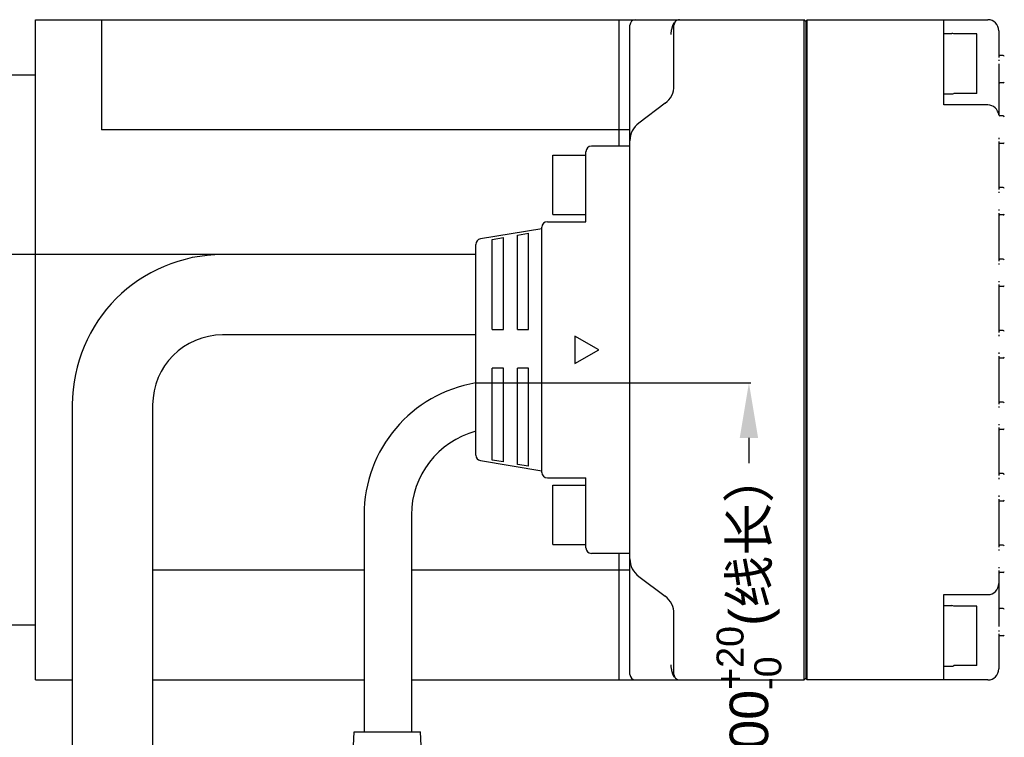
# Model space of a CAD drawing. Header units: millimetres. Extents: x 2798 to 3316, y 1544 to 1917.
# Tile 19 of 23: x 2884 to 2974, y 1609 to 1675. Entities that reach past the tile are written whole.
import ezdxf

# ---------------------------------------------------------------- set-up
doc = ezdxf.new("R2010")
doc.units = ezdxf.units.MM
doc.styles.get("Standard").update_dxf_attribs({"font": 'arial_0.ttf'})
doc.dimstyles.get("Standard").update_dxf_attribs({"dimtxt": 3.5, "dimasz": 5, "dimexe": 0.18, "dimexo": 0.0625, "dimgap": 0.09, "dimtad": 0, "dimdec": 1, "dimzin": 0, "dimdsep": 46, "dimtxsty": 'Standard', "dimblk2": 'NONE', "dimcen": 0.09, "dimadec": 0, "dimazin": 0, "dimtfac": 1, "dimtdec": 1, "dimtofl": 0, "dimtmove": 0, "dimatfit": 3, "dimfxl": 1, "dimtolj": 1, "dimtzin": 0, "dimarcsym": 0})

# ---------------------------------------------------------------- blocks, each defined once
blk = doc.blocks.new('*D291')
at = {"color": 0, "lineweight": -2}
for p, q in [((2925.915, 1641.516), (2950.839, 1641.516)), ((2950.659, 1636.516), (2950.659, 1634.22)), ((2950.659, 1602.314), (2950.659, 1606.634)), ((2921.508, 1597.314), (2950.839, 1597.314))]:
    blk.add_line(p, q, dxfattribs=at)
at = {"color": 0}
for points in [[(2951.492, 1636.516), (2949.825, 1636.516), (2950.659, 1641.516)], [(2949.825, 1602.314), (2951.492, 1602.314), (2950.659, 1597.314)]]:
    blk.add_solid(points, dxfattribs=at)
at = {"layer": 'Defpoints', "color": 0}
for p in [(2925.853, 1641.516), (2921.445, 1597.314), (2950.659, 1597.314)]:
    blk.add_point(p, dxfattribs=at)
at = {"color": 0, "insert": (2950.659, 1620.427), "char_height": 3.5, "attachment_point": 5, "rotation": 90}
blk.add_mtext('\\A1;\\fArial|b0|i0|c0|p34;500{\\H0.7x;\\S+20^ -0;}(\\f宋体|b0|i0|c134|p34;线长）', dxfattribs=at)
blk = doc.blocks.new('_None')
blk = doc.blocks.new('*D292')
at = {"color": 0, "lineweight": -2}
for p, q in [((2925.792, 1653.182), (2878.455, 1653.182)), ((2878.635, 1648.182), (2878.635, 1640.15)), ((2878.635, 1604.532), (2878.635, 1612.563)), ((2889.061, 1599.532), (2878.455, 1599.532))]:
    blk.add_line(p, q, dxfattribs=at)
at = {"color": 0}
for points in [[(2879.468, 1648.182), (2877.801, 1648.182), (2878.635, 1653.182)], [(2877.801, 1604.532), (2879.468, 1604.532), (2878.635, 1599.532)]]:
    blk.add_solid(points, dxfattribs=at)
at = {"layer": 'Defpoints', "color": 0}
for p in [(2878.635, 1653.182), (2925.854, 1653.182), (2889.123, 1599.532)]:
    blk.add_point(p, dxfattribs=at)
at = {"color": 0, "insert": (2878.635, 1626.357), "char_height": 3.5, "attachment_point": 5, "rotation": 90}
blk.add_mtext('\\A1;\\fArial|b0|i0|c0|p34;500{\\H0.7x;\\S+20^ -0;}(\\f宋体|b0|i0|c134|p34;线长）', dxfattribs=at)

msp = doc.modelspace()

# ---------------------------------------------------------------- linework, layer by layer
at = {"color": 7, "linetype": 'Continuous'}
for p, q in [((2885.854, 1674.532), (2955.654, 1674.532)), ((2885.854, 1614.532), (2885.854, 1674.532)), ((2891.854, 1674.532), (2891.854, 1664.532)), ((2938.854, 1674.532), (2938.854, 1663.032)), ((2943.827, 1674.223), (2943.817, 1674.206)), ((2955.854, 1674.332), (2955.654, 1674.532)), ((2955.654, 1674.532), (2955.654, 1614.532)), ((2955.854, 1674.432), (2955.954, 1674.532)), ((2955.854, 1614.632), (2955.854, 1674.432)), ((2955.954, 1674.532), (2972.354, 1674.532)), ((2955.954, 1614.532), (2955.954, 1674.532)), ((2968.354, 1666.782), (2968.354, 1674.532)), ((2939.854, 1615.032), (2939.854, 1674.032)), ((2943.561, 1673.236), (2943.554, 1673.173)), ((2943.566, 1673.269), (2943.561, 1673.236)), ((2943.57, 1673.304), (2943.566, 1673.269)), ((2943.575, 1673.339), (2943.57, 1673.304)), ((2943.58, 1673.377), (2943.575, 1673.339)), ((2943.586, 1673.415), (2943.58, 1673.377)), ((2943.854, 1668.532), (2943.854, 1674.032)), ((2968.354, 1673.282), (2969.079, 1673.282)), ((2971.354, 1673.232), (2969.266, 1673.232)), ((2971.354, 1667.832), (2971.354, 1673.232)), ((2973.354, 1673.532), (2973.354, 1671.101)), ((2973.754, 1671.282), (2973.454, 1671.282)), ((2883.354, 1669.532), (2885.854, 1669.532)), ((2973.354, 1669.562), (2973.354, 1665.882)), ((2973.754, 1668.782), (2973.454, 1668.782)), ((2971.354, 1667.832), (2969.266, 1667.832)), ((2943.054, 1666.932), (2940.654, 1665.132)), ((2968.354, 1667.782), (2969.079, 1667.782)), ((2972.354, 1666.782), (2968.354, 1666.782)), ((2973.754, 1665.782), (2973.434, 1665.782)), ((2939.854, 1664.532), (2891.854, 1664.532)), ((2973.354, 1663.463), (2973.354, 1659.101)), ((2935.854, 1656.172), (2935.854, 1662.532)), ((2939.854, 1663.032), (2936.354, 1663.032)), ((2973.754, 1663.282), (2973.454, 1663.282)), ((2932.854, 1662.232), (2935.854, 1662.232)), ((2932.854, 1656.832), (2932.854, 1662.232)), ((2973.754, 1659.282), (2973.454, 1659.282)), ((2932.854, 1656.832), (2935.854, 1656.832)), ((2973.354, 1656.963), (2973.354, 1652.601)), ((2973.754, 1656.782), (2973.454, 1656.782)), ((2931.854, 1655.532), (2926.272, 1654.601)), ((2931.854, 1633.392), (2931.854, 1655.672)), ((2932.354, 1656.172), (2935.854, 1656.172)), ((2927.354, 1654.557), (2928.354, 1654.728)), ((2927.354, 1646.37), (2927.354, 1654.557)), ((2928.354, 1646.37), (2928.354, 1654.728)), ((2929.654, 1654.949), (2930.654, 1655.119)), ((2929.654, 1646.37), (2929.654, 1654.949)), ((2930.654, 1646.37), (2930.654, 1655.119)), ((2925.854, 1634.955), (2925.854, 1654.108)), ((2925.854, 1653.182), (2902.854, 1653.182)), ((2973.754, 1652.782), (2973.454, 1652.782)), ((2973.354, 1650.463), (2973.354, 1646.101)), ((2973.754, 1650.282), (2973.454, 1650.282)), ((2927.354, 1646.37), (2928.354, 1646.37)), ((2929.654, 1646.37), (2930.654, 1646.37)), ((2925.854, 1645.882), (2902.854, 1645.882)), ((2937.019, 1644.532), (2934.854, 1645.782)), ((2934.854, 1645.782), (2934.854, 1643.282)), ((2973.754, 1646.282), (2973.454, 1646.282)), ((2934.854, 1643.282), (2937.019, 1644.532)), ((2973.354, 1643.963), (2973.354, 1639.601)), ((2973.754, 1643.782), (2973.454, 1643.782)), ((2928.354, 1642.859), (2927.354, 1642.859)), ((2927.354, 1634.506), (2927.354, 1642.859)), ((2928.354, 1634.336), (2928.354, 1642.859)), ((2930.654, 1642.859), (2929.654, 1642.859)), ((2929.654, 1634.114), (2929.654, 1642.859)), ((2930.654, 1633.944), (2930.654, 1642.859)), ((2889.204, 1639.532), (2889.204, 1599.532)), ((2896.504, 1639.532), (2896.504, 1599.532)), ((2973.754, 1639.782), (2973.454, 1639.782)), ((2973.354, 1637.463), (2973.354, 1633.101)), ((2973.754, 1637.282), (2973.454, 1637.282)), ((2926.272, 1634.462), (2931.854, 1633.532)), ((2928.354, 1634.336), (2927.354, 1634.506)), ((2930.654, 1633.944), (2929.654, 1634.114)), ((2973.754, 1633.282), (2973.454, 1633.282)), ((2932.354, 1632.892), (2935.854, 1632.892)), ((2932.854, 1632.232), (2935.854, 1632.232)), ((2932.854, 1626.832), (2932.854, 1632.232)), ((2935.854, 1626.532), (2935.854, 1632.892)), ((2973.354, 1630.963), (2973.354, 1626.601)), ((2973.754, 1630.782), (2973.454, 1630.782)), ((2915.704, 1629.532), (2915.704, 1609.814)), ((2920.004, 1629.532), (2920.004, 1609.814)), ((2932.854, 1626.832), (2935.854, 1626.832)), ((2973.754, 1626.782), (2973.454, 1626.782)), ((2939.854, 1626.032), (2936.354, 1626.032)), ((2938.854, 1626.032), (2938.854, 1614.532)), ((2896.504, 1624.532), (2915.704, 1624.532)), ((2920.004, 1624.532), (2939.854, 1624.532)), ((2973.354, 1624.463), (2973.354, 1619.501)), ((2973.754, 1624.282), (2973.454, 1624.282)), ((2940.654, 1623.932), (2943.054, 1622.132)), ((2968.354, 1622.282), (2972.354, 1622.282)), ((2968.354, 1614.532), (2968.354, 1622.282)), ((2943.854, 1615.032), (2943.854, 1620.532)), ((2968.354, 1621.282), (2969.079, 1621.282)), ((2971.354, 1621.232), (2969.266, 1621.232)), ((2971.354, 1615.832), (2971.354, 1621.232)), ((2973.754, 1621.032), (2973.454, 1621.032)), ((2883.354, 1619.532), (2885.854, 1619.532)), ((2973.352, 1619.033), (2973.352, 1618.922)), ((2973.354, 1619.501), (2973.354, 1619.387)), ((2973.354, 1618.705), (2973.354, 1615.532)), ((2973.754, 1618.532), (2973.454, 1618.532)), ((2943.554, 1615.891), (2943.556, 1615.867)), ((2943.556, 1615.867), (2943.562, 1615.823)), ((2943.562, 1615.823), (2943.567, 1615.783)), ((2943.567, 1615.783), (2943.575, 1615.727)), ((2968.354, 1615.782), (2969.079, 1615.782)), ((2971.354, 1615.832), (2969.266, 1615.832)), ((2885.854, 1614.532), (2889.204, 1614.532)), ((2896.504, 1614.532), (2915.704, 1614.532)), ((2920.004, 1614.532), (2955.654, 1614.532)), ((2943.822, 1614.849), (2943.826, 1614.841)), ((2955.654, 1614.532), (2955.854, 1614.732)), ((2955.854, 1614.632), (2955.954, 1614.532)), ((2972.354, 1614.532), (2955.954, 1614.532)), ((2914.645, 1606.314), (2914.82, 1609.814)), ((2914.82, 1609.814), (2920.82, 1609.814)), ((2920.995, 1606.314), (2920.82, 1609.814))]:
    msp.add_line(p, q, dxfattribs=at)
for points in [[(2943.759, 1674.08), (2943.754, 1674.067), (2943.748, 1674.053), (2943.743, 1674.039), (2943.737, 1674.023), (2943.731, 1674.008), (2943.725, 1673.991), (2943.719, 1673.974), (2943.713, 1673.957), (2943.707, 1673.938), (2943.7, 1673.919), (2943.694, 1673.899), (2943.688, 1673.878), (2943.681, 1673.856), (2943.675, 1673.834), (2943.668, 1673.81)], [(2943.817, 1674.206), (2943.814, 1674.199), (2943.81, 1674.192), (2943.806, 1674.184), (2943.802, 1674.175), (2943.798, 1674.167), (2943.794, 1674.158), (2943.789, 1674.148), (2943.785, 1674.138), (2943.78, 1674.127), (2943.775, 1674.116), (2943.77, 1674.105), (2943.765, 1674.093), (2943.759, 1674.08)], [(2943.612, 1673.565), (2943.608, 1673.542), (2943.604, 1673.52), (2943.6, 1673.498), (2943.596, 1673.477), (2943.593, 1673.456), (2943.586, 1673.415)], [(2943.668, 1673.81), (2943.662, 1673.786), (2943.655, 1673.761), (2943.649, 1673.736), (2943.643, 1673.709), (2943.636, 1673.682), (2943.63, 1673.654), (2943.624, 1673.625), (2943.618, 1673.595), (2943.612, 1673.565)], [(2943.575, 1615.727), (2943.581, 1615.684), (2943.587, 1615.642), (2943.594, 1615.603), (2943.6, 1615.564), (2943.607, 1615.528), (2943.613, 1615.493), (2943.62, 1615.459), (2943.626, 1615.427), (2943.633, 1615.397), (2943.64, 1615.367), (2943.646, 1615.339), (2943.653, 1615.311), (2943.66, 1615.285), (2943.666, 1615.26)], [(2943.666, 1615.26), (2943.673, 1615.235), (2943.68, 1615.212), (2943.687, 1615.189), (2943.693, 1615.167), (2943.7, 1615.145), (2943.707, 1615.125), (2943.714, 1615.105), (2943.72, 1615.086), (2943.727, 1615.067), (2943.733, 1615.05), (2943.74, 1615.033), (2943.746, 1615.017), (2943.752, 1615.001), (2943.758, 1614.987), (2943.764, 1614.973), (2943.77, 1614.959), (2943.775, 1614.947), (2943.78, 1614.935)], [(2943.78, 1614.935), (2943.786, 1614.924), (2943.79, 1614.913), (2943.795, 1614.903), (2943.8, 1614.894), (2943.804, 1614.885), (2943.808, 1614.876), (2943.812, 1614.868), (2943.816, 1614.861), (2943.822, 1614.849)]]:
    msp.add_lwpolyline(points, dxfattribs=at)
for centre, radius, start, end in [((2940.354, 1674.032), 0.5, 90, 180), ((2944.354, 1674.032), 0.5, 90, 180.00001), ((2972.354, 1673.532), 1, 0, 90), ((2969.079, 1672.907), 0.375, 60.09629, 90), ((2981.171, 1670.78), 7.821, 179.23114, 179.98432), ((2973.454, 1671.382), 0.1, 180, 270), ((2973.754, 1671.182), 0.1, 0, 90), ((2973.454, 1668.682), 0.1, 90, 180), ((2973.754, 1668.882), 0.1, 270, 360), ((2941.854, 1668.532), 2, 306.8699, 360), ((2969.079, 1668.157), 0.375, 270, 299.90371), ((2972.354, 1665.782), 1, 5.21591, 90), ((2973.45, 1665.882), 0.1, 185.21591, 261.38512), ((2973.454, 1665.882), 0.1, 180, 258.85808), ((2973.754, 1665.682), 0.1, 0, 90), ((2941.854, 1663.532), 2, 126.8699, 180), ((2980.884, 1663.783), 7.534, 180.00611, 180.57457), ((2982.039, 1663.794), 8.689, 180.57108, 180.75594), ((2973.754, 1663.382), 0.1, 270, 360), ((2936.354, 1662.532), 0.5, 90, 180), ((2973.454, 1663.182), 0.1, 90, 180), ((2981.171, 1658.78), 7.821, 179.23114, 179.98432), ((2973.454, 1659.382), 0.1, 180, 270), ((2973.754, 1659.182), 0.1, 0, 90), ((2980.884, 1657.283), 7.534, 180.00611, 180.57457), ((2982.039, 1657.294), 8.689, 180.57108, 180.75594), ((2973.454, 1656.682), 0.1, 90, 180), ((2973.754, 1656.882), 0.1, 270, 360), ((2932.354, 1655.672), 0.5, 90, 180), ((2926.354, 1654.108), 0.5, 99.46233, 180), ((2902.854, 1639.532), 13.65, 90, 180), ((2973.454, 1652.882), 0.1, 180, 270), ((2973.754, 1652.682), 0.1, 0, 90), ((2981.171, 1652.28), 7.821, 179.23114, 179.98432), ((2980.884, 1650.783), 7.534, 180.00611, 180.57457), ((2982.039, 1650.794), 8.689, 180.57108, 180.75594), ((2973.454, 1650.182), 0.1, 90, 180), ((2973.754, 1650.382), 0.1, 270, 360), ((2973.454, 1646.382), 0.1, 180, 270), ((2902.854, 1639.532), 6.35, 90, 180), ((2981.171, 1645.78), 7.821, 179.23114, 179.98432), ((2973.754, 1646.182), 0.1, 0, 90), ((2980.884, 1644.283), 7.534, 180.00611, 180.57457), ((2982.039, 1644.294), 8.689, 180.57108, 180.75594), ((2973.454, 1643.682), 0.1, 90, 180), ((2973.754, 1643.882), 0.1, 270, 360), ((2927.854, 1629.532), 12.15, 99.47452, 180), ((2981.171, 1639.28), 7.821, 179.23114, 179.98432), ((2973.454, 1639.882), 0.1, 180, 270), ((2973.754, 1639.682), 0.1, 0, 90), ((2980.884, 1637.783), 7.534, 180.00611, 180.57457), ((2982.039, 1637.794), 8.689, 180.57108, 180.75594), ((2927.854, 1629.532), 7.85, 104.76038, 180), ((2973.454, 1637.182), 0.1, 90, 180), ((2973.754, 1637.382), 0.1, 270, 360), ((2926.354, 1634.955), 0.5, 180, 260.53767), ((2932.354, 1633.392), 0.5, 180, 270), ((2973.454, 1633.382), 0.1, 180, 270), ((2973.754, 1633.182), 0.1, 0, 90), ((2981.171, 1632.78), 7.821, 179.23114, 179.98432), ((2980.884, 1631.283), 7.534, 180.00611, 180.57457), ((2982.039, 1631.294), 8.689, 180.57108, 180.75594), ((2973.454, 1630.682), 0.1, 90, 180), ((2973.754, 1630.882), 0.1, 270, 360), ((2973.454, 1626.882), 0.1, 180, 270), ((2973.754, 1626.682), 0.1, 0, 90), ((2936.354, 1626.532), 0.5, 180, 270), ((2981.171, 1626.28), 7.821, 179.23114, 179.98432), ((2941.854, 1625.532), 2, 180, 233.1301), ((2980.884, 1624.783), 7.534, 180.00611, 180.57457), ((2982.039, 1624.794), 8.689, 180.57108, 180.75594), ((2973.454, 1624.182), 0.1, 90, 180), ((2973.754, 1624.382), 0.1, 270, 360), ((2972.354, 1623.282), 1, 270, 360), ((2941.854, 1620.532), 2, 0, 53.1301), ((2969.079, 1620.907), 0.375, 60.09629, 90), ((2973.454, 1621.132), 0.1, 180, 270), ((2973.754, 1620.932), 0.1, 0, 90), ((2973.754, 1618.632), 0.1, 270, 360), ((2973.454, 1618.432), 0.1, 90, 180), ((2969.079, 1616.157), 0.375, 270, 299.90371), ((2972.354, 1615.532), 1, 270, 360), ((2940.354, 1615.032), 0.5, 180, 270), ((2944.354, 1615.032), 0.5, 179.99999, 270)]:
    msp.add_arc(centre, radius, start, end, dxfattribs=at)
msp.add_open_spline([(2973.35, 1670.532), (2973.35, 1670.209), (2973.354, 1669.885), (2973.354, 1669.562)], degree=3, dxfattribs=at)

# ---------------------------------------------------------------- dimensions: what is measured, and where the dimension line sits
at = {"color": 3}
dim = msp.add_linear_dim(base=(2878.635, 1653.182), p1=(2889.123, 1599.532), p2=(2925.854, 1653.182), angle=90, text='\\fArial|b0|i0|c0|p34;500{\\H0.7x;\\S+20^ -0;}(\\f宋体|b0|i0|c134|p34;线长）', dimstyle='Standard', override={"dimtxsty": 'Standard', "dimblk2": 'None'}, dxfattribs=at)
dim.commit()
dim.dimension.update_dxf_attribs({"geometry": '*D292', "text_midpoint": (2878.635, 1626.357)})
dim = msp.add_linear_dim(base=(2950.659, 1597.314), p1=(2925.853, 1641.516), p2=(2921.445, 1597.314), angle=90, text='\\fArial|b0|i0|c0|p34;500{\\H0.7x;\\S+20^ -0;}(\\f宋体|b0|i0|c134|p34;线长）', dimstyle='Standard', override={"dimtxsty": 'Standard', "dimblk2": 'None'}, dxfattribs=at)
dim.commit()
dim.dimension.update_dxf_attribs({"geometry": '*D291', "text_midpoint": (2950.659, 1620.427), "dimtype": 160})

doc.saveas('drawing.dxf')
